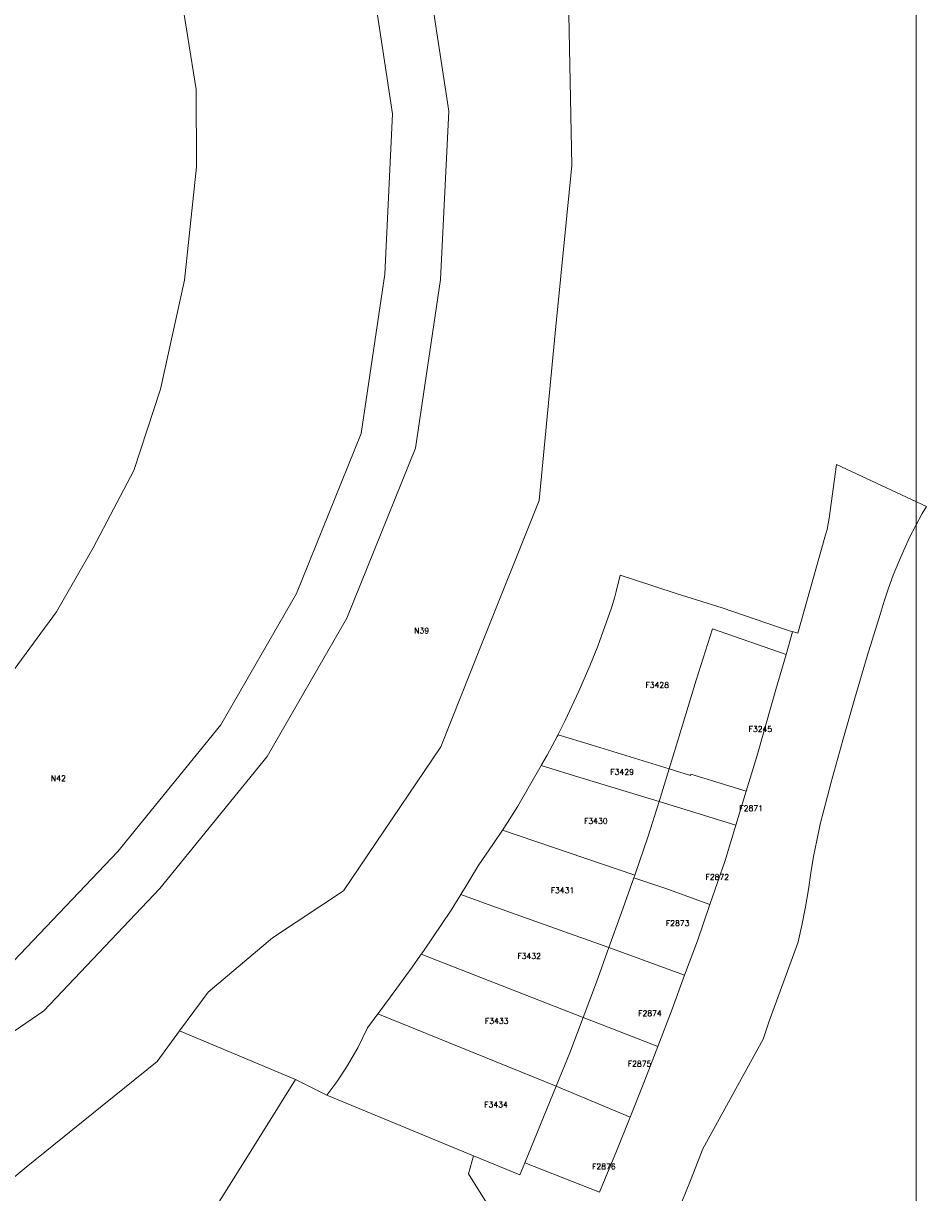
# Model space of a CAD drawing. Header units: metres. Extents: x 106308 to 107308, y 445607 to 446552.
# Tile 17 of 21: x 107136 to 107297, y 445922 to 446130. Entities that reach past the tile are written whole.
import ezdxf
from ezdxf.enums import TextEntityAlignment as Align

# ---------------------------------------------------------------- set-up
doc = ezdxf.new("R2010")
doc.units = ezdxf.units.M
doc.header["$MEASUREMENT"] = 0
doc.layers.add('Definitief', color=62, linetype='Continuous', lineweight=0)
doc.layers.add('perceelnummer', color=62, linetype='Continuous', lineweight=0)
doc.styles.get("Standard").update_dxf_attribs({"font": 'romans.shx'})

msp = doc.modelspace()

# ---------------------------------------------------------------- linework, layer by layer
at = {"linetype": 'Continuous', "lineweight": 0, "flags": 128}
msp.add_lwpolyline([(107294.765, 445804.217), (106441.121, 445804.217), (106441.121, 446395.971), (107294.765, 446395.971)], close=True, dxfattribs=at)
msp.add_lwpolyline([(107294.765, 445804.217), (106441.121, 445804.217), (106441.121, 446395.971), (107294.765, 446395.971)], close=True, dxfattribs=at)
at = {"layer": 'Definitief'}
for p, q in [((107280.533, 446051.822), (107296.626, 446044.321)), ((107295.827, 446043.063), (107296.626, 446044.321)), ((107271.544, 446017.972), (107272.705, 446022.016)), ((107272.717, 446022.057), (107272.705, 446022.016)), ((107273.64, 446021.74), (107272.717, 446022.057)), ((107230.925, 446003.677), (107230.909, 446003.644)), ((107227.949, 445998.248), (107227.892, 445998.15)), ((107248.894, 445991.752), (107250.696, 445997.581)), ((107262.604, 445987.5), (107264.455, 445993.561)), ((107262.604, 445987.5), (107248.894, 445991.752)), ((107244.556, 445978.621), (107220.968, 445986.622)), ((107244.376, 445978.105), (107244.556, 445978.621)), ((107213.613, 445975.29), (107213.531, 445975.158)), ((107253.466, 445960.74), (107239.949, 445965.675)), ((107206.486, 445964.481), (107206.369, 445964.314)), ((107198.959, 445954.144), (107198.738, 445953.845)), ((107230.547, 445940.937), (107198.738, 445953.845)), ((107184.06, 445942.16), (107163.364, 445950.808)), ((107184.06, 445942.16), (107189.649, 445939.371)), ((107224.934, 445927.266), (107230.547, 445940.937)), ((107243.725, 445935.427), (107230.547, 445940.937)), ((107189.649, 445939.371), (107215.805, 445928.556))]:
    msp.add_line(p, q, dxfattribs=at)
at = {"layer": 'Definitief', "flags": 128}
for points in [[(107175.29, 446270.529), (107184.78, 446260.06), (107191.89, 446246.78), (107210.79, 446220.06), (107221.73, 446190.47), (107223.8, 446184.81), (107232.74, 446135.13), (107233.37, 446105.14), (107230.4, 446075.27), (107227.53, 446045.41), (107217.09, 446019.45), (107209.95, 446001.49), (107192.63, 445975.81), (107179.94, 445967.39), (107168.46, 445957.74), (107163.364, 445950.808)], [(107169.092, 446231.689), (107178.067, 446220.086), (107192.545, 446193.042), (107197.889, 446174.613), (107206.834, 446144.771), (107211.379, 446114.849), (107209.925, 446084.818), (107205.472, 446054.732), (107193.232, 446024.453), (107179.011, 445999.729), (107159.865, 445976.218), (107139.164, 445954.403), (107114.14, 445937.307), (107084.559, 445925.224), (107071.963, 445918.501), (107050.963, 445910.993), (106986.067, 445891.082), (106868.399, 445852.58), (106795.884, 445823.803), (106741.48, 445797.096), (106667.846, 445753.831), (106590.92, 445707.89), (106497.138, 445648.449), (106427.776, 445606.815)], [(106850.693, 445856.312), (106864.997, 445861.988), (106983.045, 445900.615), (107047.811, 445920.486), (107067.904, 445927.67), (107080.303, 445934.287), (107109.376, 445946.162), (107132.644, 445962.059), (107152.35, 445982.827), (107170.746, 446005.416), (107184.219, 446028.84), (107195.754, 446057.375), (107199.961, 446085.794), (107201.342, 446114.335), (107197.053, 446142.574), (107188.297, 446171.785), (107183.233, 446189.249), (107169.646, 446214.629), (107164.12, 446221.773)], [(106953.687, 445929.626), (106985.247, 445943.225), (107037.752, 445957.327), (107100.773, 445982.615), (107113.364, 445992.712), (107133.873, 446015.298), (107141.411, 446025.572), (107147.95, 446036.948), (107155.218, 446050.733), (107160.003, 446065.26), (107164.284, 446084.695), (107166.377, 446104.895), (107166.311, 446118.703), (107163.367, 446137.304), (107158.329, 446158.214), (107155.39, 446167.942), (107140.939, 446195.162)], [(107280.533, 446051.822), (107279.256, 446042.254), (107279.082, 446041.255), (107278.867, 446040.264), (107278.613, 446039.282), (107273.64, 446021.74)], [(107295.827, 446043.063), (107294.696, 446040.965), (107293.599, 446038.784), (107292.563, 446036.573), (107291.59, 446034.335), (107290.681, 446032.07), (107289.836, 446029.781), (107289.056, 446027.468), (107288.331, 446025.103)], [(107272.705, 446022.016), (107270.01, 446022.869), (107260.175, 446026.25), (107251.947, 446028.812), (107244.324, 446031.32), (107241.986, 446032.089), (107241.263, 446029.195), (107241.022, 446028.225), (107240.424, 446026.274), (107238.008, 446019.412), (107236.571, 446015.942), (107234.583, 446011.419), (107232.162, 446006.18), (107230.925, 446003.677)], [(107288.331, 446025.103), (107286.042, 446017.638), (107283.829, 446010.163), (107281.689, 446002.666), (107279.622, 445995.149), (107277.649, 445987.702)], [(107271.544, 446017.972), (107258.406, 446022.544), (107255.546, 446013.348)], [(107269.08, 446009.385), (107269.749, 446011.721), (107271.544, 446017.972)], [(107250.696, 445997.581), (107252.68, 446003.996), (107255.546, 446013.348)], [(107269.08, 446009.385), (107266.354, 445999.779), (107264.455, 445993.561)], [(107230.909, 446003.644), (107230.735, 446003.293), (107228.966, 446000), (107227.949, 445998.248)], [(107250.696, 445997.581), (107236.793, 446001.83), (107230.909, 446003.644)], [(107227.892, 445998.15), (107223.698, 445990.923), (107221.868, 445987.957), (107220.968, 445986.622)], [(107248.894, 445991.752), (107233.845, 445996.314), (107227.892, 445998.15)], [(107264.455, 445993.561), (107254.59, 445996.615), (107254.514, 445996.369), (107250.696, 445997.581)], [(107244.556, 445978.621), (107246.968, 445985.523), (107248.894, 445991.752)], [(107220.968, 445986.622), (107219.38, 445984.265), (107216.655, 445980.243), (107214.294, 445976.388), (107213.613, 445975.29)], [(107257.979, 445973.391), (107260.681, 445981.206), (107262.604, 445987.5)], [(107277.649, 445987.702), (107277.018, 445984.796), (107276.468, 445981.903), (107275.992, 445978.997), (107275.581, 445976.009)], [(107239.949, 445965.675), (107242.153, 445971.742), (107244.376, 445978.105)], [(107257.979, 445973.391), (107249.926, 445976.279), (107244.376, 445978.105)], [(107275.581, 445976.009), (107275.014, 445972.925), (107274.412, 445969.896), (107273.734, 445966.734)], [(107213.531, 445975.158), (107211.805, 445972.374), (107206.885, 445965.053), (107206.486, 445964.481)], [(107239.949, 445965.675), (107219.091, 445973.145), (107213.531, 445975.158)], [(107253.466, 445960.74), (107255.734, 445966.897), (107257.979, 445973.391)], [(107235.343, 445953.182), (107237.718, 445959.535), (107239.949, 445965.675)], [(107273.734, 445966.734), (107273.344, 445965.675), (107268.559, 445952.554), (107267.452, 445949.35), (107256.695, 445929.793)], [(107206.369, 445964.314), (107204.87, 445962.163), (107200.982, 445956.877), (107198.959, 445954.144)], [(107206.486, 445964.481), (107211.943, 445962.346), (107235.343, 445953.182)], [(107248.679, 445948.06), (107251.234, 445954.677), (107253.466, 445960.74)], [(107198.738, 445953.845), (107196.912, 445951.378), (107195.152, 445947.812), (107193.157, 445944.372), (107191.405, 445941.732), (107189.649, 445939.371)], [(107235.343, 445953.182), (107232.993, 445946.892), (107230.547, 445940.937)], [(107248.679, 445948.06), (107240.615, 445951.197), (107235.343, 445953.182)], [(107053.405, 445887.752), (107058.46, 445888.83), (107067.5, 445891.45), (107080.33, 445893.68), (107095.21, 445899.43), (107117.88, 445909.36), (107124.49, 445916.97), (107136.03, 445926.54), (107147.7, 445935.97), (107159.38, 445945.39), (107163.364, 445950.808)], [(107243.725, 445935.427), (107246.178, 445941.581), (107248.679, 445948.06)], [(107138.279, 445865.326), (107143.86, 445876.22), (107153.76, 445893.73), (107164.52, 445910.88), (107175.21, 445927.97), (107184.06, 445942.16)], [(107243.725, 445935.427), (107241.309, 445929.381), (107238.281, 445922.06), (107224.934, 445927.266)], [(107256.695, 445929.793), (107254.491, 445924.164), (107252.169, 445918.412), (107249.786, 445912.687), (107247.342, 445906.985), (107244.837, 445901.312), (107242.272, 445895.665), (107239.669, 445890.092)], [(107218.973, 445918.87), (107214.939, 445925.328), (107215.805, 445928.556)], [(107215.805, 445928.556), (107224.062, 445925.142), (107224.934, 445927.266)]]:
    msp.add_lwpolyline(points, dxfattribs=at)

# ---------------------------------------------------------------- texts
at = {"layer": 'perceelnummer', "linetype": 'Continuous', "lineweight": 0}
for s, p in [('N39', (107205.226, 446022.703)), ('F3428', (107246.473, 446013)), ('F3245', (107264.874, 446005.144)), ('N42', (107140.44, 445996.381)), ('F3429', (107240.215, 445997.512)), ('F2871', (107263.225, 445991.025)), ('F3430', (107235.521, 445988.751)), ('F2872', (107257.185, 445978.765)), ('F3431', (107229.576, 445976.392)), ('F2873', (107250.125, 445970.535)), ('F3432', (107223.631, 445964.658)), ('F3433', (107217.843, 445953.081)), ('F2874', (107245.175, 445954.465)), ('F2875', (107243.325, 445945.455)), ('F3434', (107217.718, 445938.187)), ('F2876', (107236.955, 445927.145))]:
    msp.add_text(s, height=1, dxfattribs=at).set_placement(p, align=Align.TOP_LEFT)

doc.saveas('drawing.dxf')
